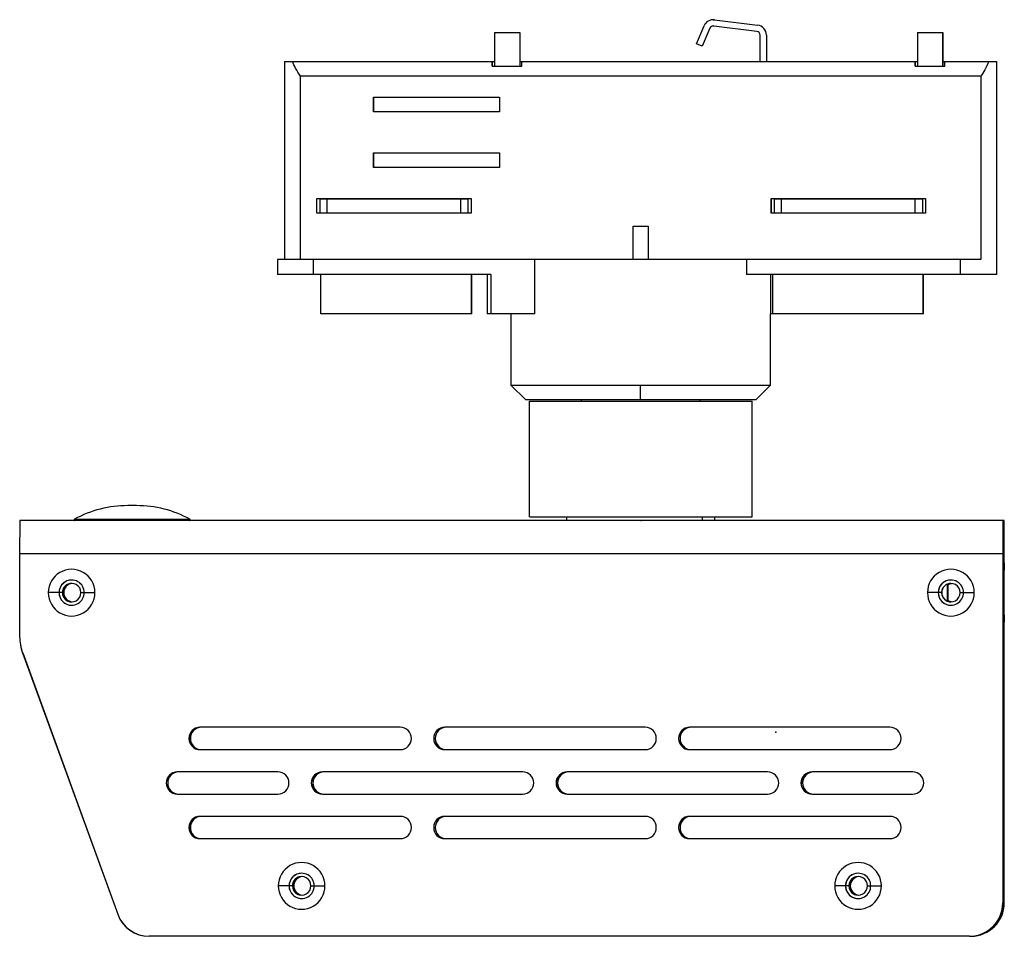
# Model space of a CAD drawing. Header units: millimetres. Extents: x 85 to 343, y -37 to 195.
# Tile 1 of 7: x 85 to 217, y 71 to 195. Entities that reach past the tile are written whole.
import ezdxf

# ---------------------------------------------------------------- set-up
doc = ezdxf.new("R2010")
doc.units = ezdxf.units.MM
doc.header["$PDSIZE"] = -1

msp = doc.modelspace()

# ---------------------------------------------------------------- linework, layer by layer
at = {"color": 7, "linetype": 'Continuous', "lineweight": 25}
for p, q in [((175.99, 191.47), (177.02, 193.89)), ((178.27, 194.71), (178.26, 194.71)), ((178.27, 194.71), (178.44, 194.7)), ((184.13, 193.14), (178.32, 193.85)), ((178.43, 194.7), (184.23, 193.98)), ((178.44, 194.7), (178.43, 194.7)), ((178.44, 194.7), (184.24, 193.98)), ((184.23, 193.98), (184.24, 193.98)), ((148.77, 192.99), (152.18, 192.99)), ((148.77, 192.99), (148.77, 188.44)), ((152.17, 192.99), (152.17, 188.44)), ((152.18, 192.99), (152.18, 188.44)), ((177.8, 193.55), (176.77, 191.13)), ((177.81, 193.55), (176.78, 191.13)), ((177.81, 193.55), (177.8, 193.55)), ((184.57, 189.09), (184.57, 192.64)), ((185.42, 192.64), (185.42, 189.09)), ((185.43, 192.64), (185.42, 192.64)), ((185.43, 192.64), (185.43, 189.09)), ((205.77, 192.99), (209.18, 192.99)), ((205.77, 192.99), (205.77, 188.44)), ((209.17, 192.99), (209.17, 188.44)), ((209.18, 192.99), (209.18, 188.44)), ((176.77, 191.13), (175.99, 191.47)), ((176.77, 191.13), (176.78, 191.13)), ((120.49, 189.09), (120.49, 162.39)), ((120.49, 189.09), (148.77, 189.09)), ((148.47, 189.09), (148.47, 188.44)), ((148.47, 188.44), (152.47, 188.44)), ((148.48, 188.44), (148.48, 189.09)), ((152.18, 189.09), (205.77, 189.09)), ((152.47, 188.44), (152.47, 189.09)), ((205.47, 189.09), (205.47, 188.44)), ((205.47, 188.44), (209.47, 188.44)), ((205.48, 188.44), (205.48, 189.09)), ((209.18, 189.09), (216.49, 189.09)), ((209.47, 188.44), (209.47, 189.09)), ((216.49, 160.39), (216.49, 189.09)), ((214.32, 187.09), (122.61, 187.09)), ((122.61, 162.39), (122.61, 187.09)), ((214.32, 187.09), (214.32, 162.39)), ((132.47, 182.29), (132.47, 184.29)), ((132.47, 184.29), (149.47, 184.29)), ((132.5, 182.29), (132.5, 184.29)), ((149.47, 184.29), (149.47, 182.29)), ((149.47, 182.29), (132.47, 182.29)), ((132.47, 174.79), (132.47, 176.79)), ((132.47, 176.79), (149.47, 176.79)), ((132.5, 174.79), (132.5, 176.79)), ((149.47, 176.79), (149.47, 174.79)), ((149.47, 174.79), (132.47, 174.79)), ((124.82, 168.64), (124.82, 170.64)), ((124.82, 170.64), (145.62, 170.64)), ((124.85, 168.64), (124.85, 170.64)), ((125.24, 170.59), (125.24, 168.69)), ((125.24, 170.59), (145.24, 170.59)), ((126.22, 168.69), (126.22, 170.59)), ((144.22, 168.69), (144.22, 170.59)), ((145.24, 168.69), (145.24, 170.59)), ((145.62, 170.64), (145.62, 168.64)), ((186.07, 168.64), (186.07, 170.64)), ((186.07, 170.64), (206.87, 170.64)), ((186.1, 168.64), (186.1, 170.64)), ((186.49, 170.59), (186.49, 168.69)), ((186.49, 170.59), (206.49, 170.59)), ((187.47, 168.69), (187.47, 170.59)), ((205.47, 168.69), (205.47, 170.59)), ((206.49, 168.69), (206.49, 170.59)), ((206.87, 170.64), (206.87, 168.64)), ((145.62, 168.64), (124.82, 168.64)), ((125.24, 168.69), (145.24, 168.69)), ((206.87, 168.64), (186.07, 168.64)), ((186.49, 168.69), (206.49, 168.69)), ((167.47, 162.39), (167.47, 166.89)), ((167.47, 162.39), (167.47, 166.89)), ((167.47, 166.89), (169.47, 166.89)), ((169.47, 166.89), (169.47, 162.39)), ((119.51, 162.39), (119.51, 160.39)), ((214.32, 162.39), (119.51, 162.39)), ((124.37, 160.39), (124.37, 162.39)), ((154.2, 155.09), (154.2, 162.39)), ((182.72, 162.39), (182.72, 160.39)), ((211.58, 160.39), (211.58, 162.39)), ((148.28, 160.39), (119.51, 160.39)), ((125.36, 155.09), (125.36, 160.39)), ((145.66, 155.09), (145.66, 160.39)), ((145.72, 155.09), (145.72, 160.39)), ((147.78, 160.39), (147.78, 155.09)), ((148.28, 160.39), (148.28, 155.09)), ((216.49, 160.39), (182.72, 160.39)), ((185.99, 160.39), (185.99, 155.09)), ((186.27, 155.09), (186.27, 160.39)), ((206.57, 155.09), (206.57, 160.39)), ((206.61, 155.09), (206.61, 160.39)), ((145.72, 155.09), (125.36, 155.09)), ((154.2, 155.09), (147.78, 155.09)), ((150.99, 155.09), (150.99, 145.49)), ((185.99, 145.49), (185.99, 155.09)), ((206.61, 155.09), (185.99, 155.09)), ((150.99, 145.49), (152.99, 143.49)), ((150.99, 145.49), (185.99, 145.49)), ((168.45, 143.49), (168.44, 145.49)), ((183.99, 143.49), (185.99, 145.49)), ((183.99, 143.49), (152.99, 143.49)), ((153.49, 127.74), (153.49, 143.34)), ((153.49, 143.34), (183.49, 143.34)), ((160.49, 143.34), (160.49, 143.49)), ((176.49, 143.34), (176.49, 143.49)), ((183.49, 127.74), (183.49, 143.34)), ((100.54, 129.25), (99.35, 129.25)), ((92.18, 127.42), (107.71, 127.42)), ((153.49, 127.74), (183.49, 127.74)), ((158.49, 127.74), (158.49, 127.24)), ((176.77, 127.74), (176.77, 127.24)), ((178.49, 127.24), (178.49, 127.74)), ((84.8, 127.24), (84.78, 122.74)), ((217.48, 127.24), (84.8, 127.24)), ((217.3, 127.24), (217.28, 122.74)), ((217.3, 127.24), (217.3, 125.74)), ((217.48, 125.74), (217.48, 127.24)), ((217.3, 125.74), (217.29, 122.74)), ((217.48, 125.74), (217.3, 125.74)), ((217.48, 122.74), (217.48, 125.74)), ((84.78, 122.74), (84.78, 111.61)), ((217.29, 122.74), (84.78, 122.74)), ((217.28, 122.74), (217.28, 75.74)), ((217.29, 122.74), (217.29, 75.74)), ((217.48, 75.74), (217.48, 122.74)), ((217.49, 122.74), (217.48, 122.74)), ((217.49, 75.74), (217.49, 122.74)), ((217.29, 121.54), (217.3, 121.54)), ((217.3, 121.54), (217.3, 120.54)), ((217.48, 121.54), (217.47, 121.54)), ((217.47, 121.54), (217.47, 120.54)), ((217.29, 120.54), (217.3, 120.54)), ((217.29, 120.54), (217.29, 114.54)), ((217.47, 120.54), (217.48, 120.54)), ((217.48, 114.54), (217.48, 120.54)), ((91.79, 119.23), (91.79, 119.23)), ((209.83, 116.37), (209.83, 118.69)), ((209.94, 116.33), (209.94, 118.73)), ((210.29, 119.23), (210.29, 119.23)), ((90.55, 117.53), (88.63, 117.53)), ((90.73, 117.53), (90.73, 117.53)), ((93.04, 117.53), (94.93, 117.53)), ((209.05, 117.53), (207.13, 117.53)), ((211.54, 117.53), (213.43, 117.53)), ((91.79, 115.83), (91.79, 115.83)), ((210.29, 115.83), (210.29, 115.83)), ((217.3, 114.54), (217.29, 114.54)), ((217.3, 114.54), (217.3, 113.54)), ((217.48, 114.54), (217.47, 114.54)), ((217.47, 114.54), (217.47, 113.54)), ((217.3, 113.54), (217.29, 113.54)), ((217.47, 113.54), (217.48, 113.54)), ((85.18, 109.4), (97.99, 74.2)), ((85.19, 109.4), (85.18, 109.4)), ((85.2, 109.4), (98.01, 74.2)), ((136.08, 99.39), (109.08, 99.39)), ((169.08, 99.39), (142.08, 99.39)), ((202.08, 99.39), (175.08, 99.39)), ((107.78, 97.89), (107.79, 97.89)), ((140.78, 97.89), (140.79, 97.89)), ((173.78, 97.89), (173.79, 97.89)), ((109.08, 96.39), (136.08, 96.39)), ((142.08, 96.39), (169.08, 96.39)), ((175.08, 96.39), (202.08, 96.39)), ((119.58, 93.39), (106.03, 93.39)), ((152.58, 93.39), (125.58, 93.39)), ((185.58, 93.39), (158.58, 93.39)), ((205.14, 93.39), (191.58, 93.39)), ((104.73, 91.89), (104.73, 91.89)), ((124.28, 91.89), (124.29, 91.89)), ((157.28, 91.89), (157.29, 91.89)), ((190.28, 91.89), (190.29, 91.89)), ((106.03, 90.39), (119.58, 90.39)), ((125.58, 90.39), (152.58, 90.39)), ((158.58, 90.39), (185.58, 90.39)), ((191.58, 90.39), (205.14, 90.39)), ((217.38, 90.24), (217.37, 90.24)), ((217.37, 90.24), (217.37, 78.74)), ((217.39, 84.49), (217.38, 90.24)), ((136.08, 87.39), (109.08, 87.39)), ((169.08, 87.39), (142.08, 87.39)), ((202.08, 87.39), (175.08, 87.39)), ((107.78, 85.89), (107.79, 85.89)), ((140.78, 85.89), (140.79, 85.89)), ((173.78, 85.89), (173.79, 85.89)), ((109.08, 84.39), (136.08, 84.39)), ((142.08, 84.39), (169.08, 84.39)), ((175.08, 84.39), (202.08, 84.39)), ((217.36, 84.49), (217.39, 84.49)), ((217.38, 78.74), (217.39, 84.49)), ((122.79, 79.73), (122.79, 79.73)), ((197.79, 79.73), (197.79, 79.73)), ((217.37, 78.74), (217.38, 78.74)), ((121.55, 78.03), (119.63, 78.03)), ((121.73, 78.03), (121.73, 78.03)), ((124.04, 78.03), (125.93, 78.03)), ((196.55, 78.03), (194.63, 78.03)), ((196.73, 78.03), (196.73, 78.03)), ((199.04, 78.03), (200.93, 78.03)), ((122.79, 76.33), (122.79, 76.33)), ((197.79, 76.33), (197.79, 76.33)), ((217.28, 75.74), (217.49, 75.74)), ((97.99, 74.2), (98, 74.2)), ((212.79, 71.24), (102.22, 71.24)), ((102.22, 71.24), (102.22, 71.24))]:
    msp.add_line(p, q, dxfattribs=at)
at = {"color": 7, "linetype": 'Continuous'}
for p, q in [((168.49, 127.24), (166.24, 127.24)), ((186.71, 98.74), (186.7, 98.74))]:
    msp.add_line(p, q, dxfattribs=at)
at = {"color": 7, "linetype": 'Continuous', "lineweight": 25, "flags": 128}
for points in [[(209.94, 118.66), (210, 118.69), (210.38, 118.78)], [(209.94, 118.66), (210, 118.69), (210.39, 118.78)], [(210.39, 116.29), (210, 116.38), (209.94, 116.41)], [(210.38, 116.29), (210, 116.38), (209.94, 116.4)]]:
    msp.add_lwpolyline(points, dxfattribs=at)
at = {"color": 7, "linetype": 'Continuous', "lineweight": 25}
for centre, radius, start, end in [((178.26, 193.36), 1.35, 83, 156.9691), ((178.26, 193.36), 0.5, 83, 156.9691), ((178.27, 193.36), 0.5, 90, 156.9691), ((184.07, 192.64), 1.35, 359.9999, 82.9999), ((184.08, 192.64), 1.35, 359.9999, 82.9999), ((184.07, 192.64), 0.5, 359.9999, 82.9999), ((99.35, 114.25), 15, 90, 118.5501), ((100.54, 114.25), 15, 61.4499, 90), ((100.54, 114.25), 15, 61.4498, 90), ((92.23, 127.34), 0.1, 118.5502, 269.9998), ((107.66, 127.34), 0.1, 270.0002, 61.4498), ((20.78, 125.3), 196.71, 359.9395, 0.5654), ((91.78, 117.53), 3.15, 359.9999, 180.0001), ((210.28, 117.53), 3.15, 359.9999, 180.0001), ((91.79, 117.53), 1.7, 359.9999, 180.0001), ((91.79, 117.53), 1.7, 90.0001, 180.0001), ((91.79, 117.53), 1.25, 359.9999, 180.0001), ((91.8, 117.53), 1.25, 90.0001, 180.0001), ((91.98, 117.53), 1.25, 94.2602, 180.0001), ((91.98, 117.53), 1.25, 94.3878, 180.0001), ((210.29, 117.53), 1.7, 359.9999, 180.0001), ((210.29, 117.53), 1.7, 90.0001, 180.0001), ((210.29, 117.53), 1.25, 359.9999, 180.0001), ((210.3, 117.53), 1.25, 90.0001, 180.0001), ((91.78, 117.53), 3.15, 179.9999, 0.0001), ((91.79, 117.53), 1.7, 179.9999, 0.0001), ((91.79, 117.53), 1.7, 179.9999, 269.9999), ((91.79, 117.53), 1.25, 179.9999, 0.0001), ((91.8, 117.53), 1.25, 179.9999, 269.9999), ((91.98, 117.53), 1.25, 179.9999, 265.7398), ((91.98, 117.53), 1.25, 179.9999, 265.6122), ((210.28, 117.53), 3.15, 179.9999, 0.0001), ((210.29, 117.53), 1.7, 179.9999, 0.0001), ((210.29, 117.53), 1.7, 179.9999, 269.9999), ((210.29, 117.53), 1.25, 179.9999, 0.0001), ((210.3, 117.53), 1.25, 179.9999, 269.9999), ((90.98, 111.61), 6.2, 180, 200.9904), ((91.29, 111.62), 6.5, 189.4186, 199.9999), ((109.08, 97.89), 1.5, 90.0001, 269.9999), ((109.09, 97.89), 1.5, 90.0001, 269.9999), ((109.28, 97.89), 1.5, 90.0001, 180.0001), ((109.29, 97.89), 1.5, 90.0001, 180.0001), ((136.08, 97.89), 1.5, 359.9999, 89.9999), ((142.08, 97.89), 1.5, 90.0001, 269.9999), ((142.09, 97.89), 1.5, 90.0001, 269.9999), ((142.28, 97.89), 1.5, 90.0001, 180.0001), ((142.29, 97.89), 1.5, 90.0001, 180.0001), ((169.08, 97.89), 1.5, 359.9999, 89.9999), ((175.08, 97.89), 1.5, 90.0001, 269.9999), ((175.09, 97.89), 1.5, 90.0001, 269.9999), ((175.28, 97.89), 1.5, 90.0001, 180.0001), ((175.29, 97.89), 1.5, 90.0001, 180.0001), ((202.08, 97.89), 1.5, 359.9999, 89.9999), ((109.28, 97.89), 1.5, 179.9999, 269.9999), ((109.29, 97.89), 1.5, 179.9999, 269.9999), ((136.08, 97.89), 1.5, 270.0001, 0.0001), ((142.28, 97.89), 1.5, 179.9999, 269.9999), ((142.29, 97.89), 1.5, 179.9999, 269.9999), ((169.08, 97.89), 1.5, 270.0001, 0.0001), ((175.28, 97.89), 1.5, 179.9999, 269.9999), ((175.29, 97.89), 1.5, 179.9999, 269.9999), ((202.08, 97.89), 1.5, 270.0001, 0.0001), ((106.03, 91.89), 1.5, 90.0001, 269.9999), ((106.03, 91.89), 1.5, 90.0001, 269.9999), ((106.23, 91.89), 1.5, 90.0001, 180.0001), ((106.23, 91.89), 1.5, 90.0001, 180.0001), ((119.58, 91.89), 1.5, 359.9999, 89.9999), ((125.58, 91.89), 1.5, 90.0001, 269.9999), ((125.59, 91.89), 1.5, 90.0001, 269.9999), ((125.78, 91.89), 1.5, 90.0001, 180.0001), ((125.79, 91.89), 1.5, 90.0001, 180.0001), ((152.58, 91.89), 1.5, 359.9999, 89.9999), ((158.58, 91.89), 1.5, 90.0001, 269.9999), ((158.59, 91.89), 1.5, 90.0001, 269.9999), ((158.78, 91.89), 1.5, 90.0001, 180.0001), ((158.79, 91.89), 1.5, 90.0001, 180.0001), ((185.58, 91.89), 1.5, 359.9999, 89.9999), ((191.58, 91.89), 1.5, 90.0001, 269.9999), ((191.59, 91.89), 1.5, 90.0001, 269.9999), ((191.78, 91.89), 1.5, 90.0001, 180.0001), ((191.79, 91.89), 1.5, 90.0001, 180.0001), ((205.14, 91.89), 1.5, 359.9999, 89.9999), ((106.23, 91.89), 1.5, 179.9999, 269.9999), ((106.23, 91.89), 1.5, 179.9999, 269.9999), ((119.58, 91.89), 1.5, 270.0001, 0.0001), ((125.78, 91.89), 1.5, 179.9999, 269.9999), ((125.79, 91.89), 1.5, 179.9999, 269.9999), ((152.58, 91.89), 1.5, 270.0001, 0.0001), ((158.78, 91.89), 1.5, 179.9999, 269.9999), ((158.79, 91.89), 1.5, 179.9999, 269.9999), ((185.58, 91.89), 1.5, 270.0001, 0.0001), ((191.78, 91.89), 1.5, 179.9999, 269.9999), ((191.79, 91.89), 1.5, 179.9999, 269.9999), ((205.14, 91.89), 1.5, 270.0001, 0.0001), ((109.08, 85.89), 1.5, 90.0001, 269.9999), ((109.09, 85.89), 1.5, 90.0001, 269.9999), ((109.28, 85.89), 1.5, 90.0001, 180.0001), ((109.29, 85.89), 1.5, 90.0001, 180.0001), ((136.08, 85.89), 1.5, 359.9999, 89.9999), ((142.08, 85.89), 1.5, 90.0001, 269.9999), ((142.09, 85.89), 1.5, 90.0001, 269.9999), ((142.28, 85.89), 1.5, 90.0001, 180.0001), ((142.29, 85.89), 1.5, 90.0001, 180.0001), ((169.08, 85.89), 1.5, 359.9999, 89.9999), ((175.08, 85.89), 1.5, 90.0001, 269.9999), ((175.09, 85.89), 1.5, 90.0001, 269.9999), ((175.28, 85.89), 1.5, 90.0001, 180.0001), ((175.29, 85.89), 1.5, 90.0001, 180.0001), ((202.08, 85.89), 1.5, 359.9999, 89.9999), ((109.28, 85.89), 1.5, 179.9999, 269.9999), ((109.29, 85.89), 1.5, 179.9999, 269.9999), ((136.08, 85.89), 1.5, 270.0001, 0.0001), ((142.28, 85.89), 1.5, 179.9999, 269.9999), ((142.29, 85.89), 1.5, 179.9999, 269.9999), ((169.08, 85.89), 1.5, 270.0001, 0.0001), ((175.28, 85.89), 1.5, 179.9999, 269.9999), ((175.29, 85.89), 1.5, 179.9999, 269.9999), ((202.08, 85.89), 1.5, 270.0001, 0.0001), ((122.78, 78.03), 3.15, 359.9999, 180.0001), ((197.78, 78.03), 3.15, 359.9999, 180.0001), ((122.79, 78.03), 1.7, 359.9999, 180.0001), ((122.79, 78.03), 1.7, 90.0001, 180.0001), ((197.79, 78.03), 1.7, 359.9999, 180.0001), ((197.79, 78.03), 1.7, 90.0001, 180.0001), ((122.79, 78.03), 1.25, 359.9999, 180.0001), ((122.8, 78.03), 1.25, 90.0001, 180.0001), ((122.98, 78.03), 1.25, 94.2602, 180.0001), ((122.98, 78.03), 1.25, 94.3878, 180.0001), ((197.79, 78.03), 1.25, 359.9999, 180.0001), ((197.8, 78.03), 1.25, 90.0001, 180.0001), ((197.98, 78.03), 1.25, 94.2602, 180.0001), ((197.98, 78.03), 1.25, 94.3878, 180.0001), ((122.78, 78.03), 3.15, 179.9999, 0.0001), ((122.79, 78.03), 1.7, 179.9999, 0.0001), ((122.79, 78.03), 1.7, 179.9999, 269.9999), ((122.79, 78.03), 1.25, 179.9999, 0.0001), ((122.8, 78.03), 1.25, 179.9999, 269.9999), ((122.98, 78.03), 1.25, 179.9999, 265.7398), ((122.98, 78.03), 1.25, 179.9999, 265.6122), ((197.78, 78.03), 3.15, 179.9999, 0.0001), ((197.79, 78.03), 1.7, 179.9999, 0.0001), ((197.79, 78.03), 1.7, 179.9999, 269.9999), ((197.79, 78.03), 1.25, 179.9999, 0.0001), ((197.8, 78.03), 1.25, 179.9999, 269.9999), ((197.98, 78.03), 1.25, 179.9999, 265.7398), ((197.98, 78.03), 1.25, 179.9999, 265.6122), ((212.78, 75.74), 4.5, 270.0001, 0.0001), ((212.79, 75.74), 4.5, 270.0001, 0.0001), ((212.98, 75.74), 4.5, 270.0001, 0.0001), ((212.99, 75.74), 4.5, 270.0001, 0.0001), ((102.22, 75.74), 4.5, 199.9999, 270), ((102.24, 75.74), 4.5, 199.9999, 270)]:
    msp.add_arc(centre, radius, start, end, dxfattribs=at)
for points, knots in [([(122.61, 187.09), (122.39, 187.45), (121.98, 188.1), (121.67, 188.78), (121.54, 189.09)], [0, 0, 0, 0, 0.554965, 1, 1, 1, 1]), ([(215.41, 189.09), (215.23, 188.7), (214.92, 188.02), (214.5, 187.37), (214.32, 187.09)], [0, 0, 0, 0, 0.565117, 1, 1, 1, 1])]:
    msp.add_open_spline(points, degree=3, knots=knots, dxfattribs=at)
at = {"color": 7, "linetype": 'Continuous'}
for p in [(168.49, 127.24), (186.71, 98.74)]:
    msp.add_point(p, dxfattribs=at)

doc.saveas('drawing.dxf')
